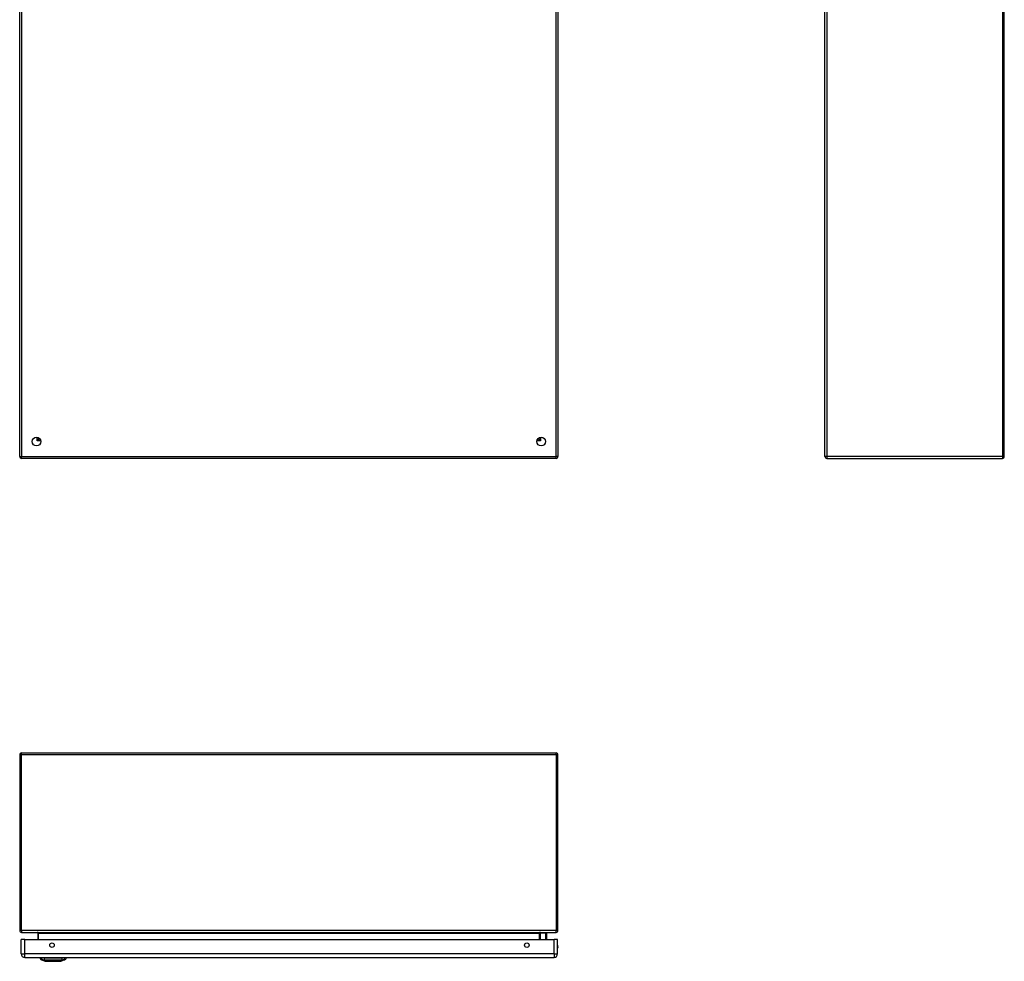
# Model space of a CAD drawing. Header units: inches. Extents: x 15 to 159, y 13 to 98.
# Tile 1 of 10: x 15 to 59, y 13 to 55. Entities that reach past the tile are written whole.
import ezdxf

# ---------------------------------------------------------------- set-up
doc = ezdxf.new("R2010")
doc.units = ezdxf.units.IN
doc.header["$MEASUREMENT"] = 0
doc.layers.add('Visible Edges(ANSI)', color=7, linetype='Continuous', lineweight=25)
doc.layers.add('Visible Tangent Edges(ANSI)', color=7, linetype='Continuous', lineweight=25)

msp = doc.modelspace()

# ---------------------------------------------------------------- linework, layer by layer
at = {"layer": 'Visible Edges(ANSI)'}
for p, q in [((14.942, 35.091), (14.942, 76.923)), ((38.942, 76.923), (38.942, 35.091)), ((50.842, 35.091), (50.842, 76.923)), ((58.842, 35.091), (58.842, 76.923)), ((15.808, 35.914), (15.808, 35.904)), ((15.839, 35.873), (15.849, 35.873)), ((38.036, 35.873), (38.045, 35.873)), ((38.076, 35.914), (38.076, 35.904)), ((38.858, 35.007), (15.026, 35.007)), ((50.926, 35.007), (58.758, 35.007)), ((14.942, 21.791), (14.942, 13.959)), ((15.026, 21.875), (38.858, 21.875)), ((38.942, 13.959), (38.942, 21.791)), ((15.026, 13.875), (38.858, 13.875)), ((15.755, 13.844), (15.755, 13.555)), ((38.129, 13.555), (38.129, 13.844)), ((38.135, 13.8), (38.174, 13.839)), ((38.405, 13.845), (38.188, 13.845)), ((38.424, 13.825), (38.424, 13.601)), ((15.008, 12.916), (15.008, 13.555)), ((15.169, 13.555), (15.008, 13.555)), ((15.169, 13.555), (38.765, 13.555)), ((38.424, 13.597), (38.416, 13.555)), ((38.926, 13.555), (38.765, 13.555)), ((38.926, 12.916), (38.926, 13.555)), ((15.169, 12.755), (38.765, 12.755)), ((15.841, 12.74), (15.909, 12.74)), ((16.02, 12.74), (15.909, 12.74)), ((16.02, 12.74), (16.843, 12.74)), ((16.954, 12.74), (16.843, 12.74)), ((16.954, 12.74), (17.022, 12.74)), ((16.075, 12.585), (15.915, 12.647)), ((16.948, 12.647), (16.788, 12.585))]:
    msp.add_line(p, q, dxfattribs=at)
at = {"layer": 'Visible Edges(ANSI)', "flags": 128}
msp.add_lwpolyline([(16.076, 12.585), (16.077, 12.585), (16.078, 12.585), (16.08, 12.585), (16.083, 12.585), (16.087, 12.585), (16.092, 12.585), (16.097, 12.585), (16.103, 12.585), (16.11, 12.585), (16.118, 12.585), (16.127, 12.585), (16.136, 12.585), (16.146, 12.585), (16.157, 12.585), (16.168, 12.585), (16.18, 12.585), (16.193, 12.585), (16.206, 12.585), (16.22, 12.585), (16.234, 12.585), (16.249, 12.585), (16.264, 12.585), (16.28, 12.585), (16.296, 12.585), (16.312, 12.585), (16.329, 12.585), (16.345, 12.585), (16.362, 12.585), (16.38, 12.585), (16.397, 12.585), (16.414, 12.585), (16.432, 12.585), (16.449, 12.585), (16.467, 12.585), (16.484, 12.585), (16.501, 12.585), (16.518, 12.585), (16.535, 12.585), (16.552, 12.585), (16.568, 12.585), (16.584, 12.585), (16.599, 12.585), (16.615, 12.585), (16.629, 12.585), (16.644, 12.585), (16.657, 12.585), (16.67, 12.585), (16.683, 12.585), (16.695, 12.585), (16.706, 12.585), (16.717, 12.585), (16.727, 12.585), (16.736, 12.585), (16.745, 12.585), (16.753, 12.585), (16.76, 12.585), (16.766, 12.585), (16.771, 12.585), (16.776, 12.585), (16.78, 12.585), (16.783, 12.585), (16.785, 12.585), (16.786, 12.585), (16.787, 12.585)], dxfattribs=at)
at = {"layer": 'Visible Edges(ANSI)'}
for centre, radius in [((15.692, 35.757), 0.195), ((38.192, 35.757), 0.195), ((16.383, 13.305), 0.102), ((37.551, 13.305), 0.102)]:
    msp.add_circle(centre, radius, dxfattribs=at)
for centre, radius, start, end in [((15.839, 35.904), 0.031, 180, 270), ((38.045, 35.904), 0.031, 270, 0), ((15.026, 35.091), 0.084, 180, 270), ((38.858, 35.091), 0.084, 270, 0), ((50.926, 35.091), 0.084, 180, 270), ((58.758, 35.091), 0.084, 270, 0), ((15.026, 21.791), 0.084, 90, 180), ((38.858, 21.791), 0.084, 0, 90), ((15.026, 13.959), 0.084, 180, 270), ((15.724, 13.844), 0.031, 0, 90), ((38.16, 13.844), 0.031, 90, 180), ((38.149, 13.786), 0.0197, 135, 180), ((38.188, 13.825), 0.0197, 90, 135), ((38.405, 13.825), 0.0197, 0, 90), ((38.858, 13.959), 0.084, 270, 0), ((38.405, 13.601), 0.0197, 349.0591, 0), ((38.758, 13.232), 0.187, 333.6372, 26.3628), ((15.169, 12.916), 0.161, 180, 270), ((15.958, 12.757), 0.118, 188.6009, 248.7495), ((15.9, 12.732), 0.0394, 143.1301, 168.463), ((16.905, 12.757), 0.118, 291.2505, 351.3991), ((16.963, 12.732), 0.0394, 11.537, 36.8699), ((38.765, 12.916), 0.161, 270, 0), ((16.076, 12.59), 0.00492, 248.7495, 269.7912), ((16.787, 12.59), 0.00492, 270.2088, 291.2505)]:
    msp.add_arc(centre, radius, start, end, dxfattribs=at)
at = {"layer": 'Visible Tangent Edges(ANSI)'}
for p, q in [((15.026, 76.923), (15.026, 35.091)), ((38.858, 35.091), (38.858, 76.923)), ((50.926, 76.923), (50.926, 35.091)), ((58.758, 76.923), (58.758, 35.091)), ((15.724, 35.789), (15.724, 35.95)), ((15.724, 35.789), (15.808, 35.904)), ((15.839, 35.873), (15.724, 35.789)), ((15.884, 35.789), (15.724, 35.789)), ((38.16, 35.789), (38, 35.789)), ((38.16, 35.789), (38.045, 35.873)), ((38.076, 35.904), (38.16, 35.789)), ((38.16, 35.95), (38.16, 35.789)), ((14.942, 35.091), (15.026, 35.091)), ((15.026, 35.007), (15.026, 35.091)), ((15.026, 35.091), (38.858, 35.091)), ((38.942, 35.091), (38.858, 35.091)), ((38.858, 35.007), (38.858, 35.091)), ((50.926, 35.091), (50.842, 35.091)), ((58.758, 35.091), (50.926, 35.091)), ((50.926, 35.091), (50.926, 35.007)), ((58.758, 35.091), (58.758, 35.007)), ((58.758, 35.091), (58.842, 35.091)), ((15.026, 21.791), (14.942, 21.791)), ((15.026, 21.791), (15.026, 21.875)), ((15.026, 13.959), (15.026, 21.791)), ((38.858, 21.791), (15.026, 21.791)), ((38.858, 21.791), (38.858, 21.875)), ((38.942, 21.791), (38.858, 21.791)), ((38.858, 21.791), (38.858, 13.959)), ((15.026, 13.959), (14.942, 13.959)), ((38.858, 13.959), (15.026, 13.959)), ((15.026, 13.959), (15.026, 13.875)), ((15.786, 13.844), (15.755, 13.844)), ((15.786, 13.555), (15.786, 13.844)), ((15.786, 13.844), (38.098, 13.844)), ((38.098, 13.844), (38.129, 13.844)), ((38.098, 13.844), (38.098, 13.555)), ((38.188, 13.845), (38.149, 13.804)), ((38.149, 13.804), (38.149, 13.555)), ((38.394, 13.555), (38.405, 13.612)), ((38.405, 13.612), (38.405, 13.845)), ((38.942, 13.959), (38.858, 13.959)), ((38.858, 13.875), (38.858, 13.959)), ((15.169, 12.916), (15.169, 13.555)), ((38.765, 12.916), (38.765, 13.555)), ((15.008, 12.916), (15.169, 12.916)), ((38.765, 12.916), (15.169, 12.916)), ((15.169, 12.755), (15.169, 12.916)), ((38.765, 12.916), (38.765, 12.755)), ((38.765, 12.916), (38.926, 12.916)), ((15.915, 12.647), (16.075, 12.585))]:
    msp.add_line(p, q, dxfattribs=at)
at = {"layer": 'Visible Tangent Edges(ANSI)', "flags": 128}
for points in [[(15.915, 12.647), (15.915, 12.647), (15.915, 12.647), (15.916, 12.647), (15.917, 12.647), (15.918, 12.647), (15.92, 12.647), (15.922, 12.647), (15.924, 12.647), (15.926, 12.647), (15.928, 12.647), (15.931, 12.647), (15.934, 12.647), (15.938, 12.647), (15.941, 12.646), (15.945, 12.646), (15.949, 12.646), (15.953, 12.646), (15.958, 12.646), (15.962, 12.646), (15.967, 12.646), (15.972, 12.646), (15.978, 12.646), (15.983, 12.646), (15.992, 12.646)], [(15.992, 12.646), (15.993, 12.646), (15.994, 12.646), (15.996, 12.646), (15.997, 12.646), (15.999, 12.646), (16.001, 12.646), (16.003, 12.646), (16.005, 12.646), (16.006, 12.646), (16.008, 12.646), (16.011, 12.646), (16.013, 12.646), (16.015, 12.646), (16.017, 12.646), (16.02, 12.646), (16.022, 12.646), (16.024, 12.646), (16.027, 12.646), (16.029, 12.646), (16.032, 12.646), (16.035, 12.646), (16.037, 12.646), (16.04, 12.646), (16.043, 12.646)], [(16.043, 12.646), (16.076, 12.646), (16.108, 12.646), (16.139, 12.646), (16.171, 12.646), (16.203, 12.646), (16.235, 12.647), (16.267, 12.647), (16.3, 12.647), (16.333, 12.647), (16.366, 12.647), (16.399, 12.647), (16.432, 12.647), (16.465, 12.647), (16.498, 12.647), (16.531, 12.647), (16.563, 12.647), (16.596, 12.647), (16.628, 12.647), (16.661, 12.646), (16.692, 12.646), (16.724, 12.646), (16.755, 12.646), (16.787, 12.646), (16.82, 12.646)], [(16.157, 12.585), (16.15, 12.585), (16.144, 12.585), (16.138, 12.585), (16.132, 12.585), (16.127, 12.585), (16.122, 12.585), (16.117, 12.585), (16.112, 12.585), (16.108, 12.585), (16.103, 12.585), (16.099, 12.585), (16.096, 12.585), (16.092, 12.585), (16.089, 12.585), (16.087, 12.585), (16.084, 12.585), (16.082, 12.585), (16.08, 12.585), (16.078, 12.585), (16.077, 12.585), (16.076, 12.585), (16.075, 12.585), (16.075, 12.585), (16.075, 12.585)], [(16.204, 12.585), (16.202, 12.585), (16.2, 12.585), (16.198, 12.585), (16.196, 12.585), (16.193, 12.585), (16.191, 12.585), (16.189, 12.585), (16.187, 12.585), (16.185, 12.585), (16.183, 12.585), (16.181, 12.585), (16.179, 12.585), (16.177, 12.585), (16.175, 12.585), (16.174, 12.585), (16.172, 12.585), (16.17, 12.585), (16.168, 12.585), (16.166, 12.585), (16.164, 12.585), (16.162, 12.585), (16.16, 12.585), (16.159, 12.585), (16.157, 12.585)], [(16.659, 12.585), (16.643, 12.585), (16.626, 12.585), (16.608, 12.585), (16.59, 12.585), (16.572, 12.585), (16.552, 12.585), (16.533, 12.585), (16.513, 12.585), (16.493, 12.585), (16.473, 12.585), (16.452, 12.585), (16.432, 12.585), (16.411, 12.585), (16.39, 12.585), (16.37, 12.585), (16.35, 12.585), (16.33, 12.585), (16.31, 12.585), (16.291, 12.585), (16.273, 12.585), (16.254, 12.585), (16.237, 12.585), (16.22, 12.585), (16.204, 12.585)], [(16.706, 12.585), (16.704, 12.585), (16.703, 12.585), (16.701, 12.585), (16.699, 12.585), (16.697, 12.585), (16.695, 12.585), (16.693, 12.585), (16.691, 12.585), (16.69, 12.585), (16.688, 12.585), (16.686, 12.585), (16.684, 12.585), (16.682, 12.585), (16.68, 12.585), (16.678, 12.585), (16.676, 12.585), (16.674, 12.585), (16.672, 12.585), (16.67, 12.585), (16.668, 12.585), (16.665, 12.585), (16.663, 12.585), (16.661, 12.585), (16.659, 12.585)], [(16.788, 12.585), (16.788, 12.585), (16.788, 12.585), (16.787, 12.585), (16.786, 12.585), (16.785, 12.585), (16.783, 12.585), (16.781, 12.585), (16.779, 12.585), (16.776, 12.585), (16.774, 12.585), (16.77, 12.585), (16.767, 12.585), (16.763, 12.585), (16.759, 12.585), (16.755, 12.585), (16.751, 12.585), (16.746, 12.585), (16.741, 12.585), (16.736, 12.585), (16.73, 12.585), (16.725, 12.585), (16.719, 12.585), (16.713, 12.585), (16.706, 12.585)], [(16.82, 12.646), (16.823, 12.646), (16.826, 12.646), (16.828, 12.646), (16.831, 12.646), (16.834, 12.646), (16.836, 12.646), (16.839, 12.646), (16.841, 12.646), (16.843, 12.646), (16.846, 12.646), (16.848, 12.646), (16.85, 12.646), (16.852, 12.646), (16.854, 12.646), (16.856, 12.646), (16.858, 12.646), (16.86, 12.646), (16.862, 12.646), (16.864, 12.646), (16.866, 12.646), (16.867, 12.646), (16.869, 12.646), (16.87, 12.646), (16.871, 12.646)], [(16.871, 12.646), (16.88, 12.646), (16.885, 12.646), (16.891, 12.646), (16.896, 12.646), (16.901, 12.646), (16.905, 12.646), (16.91, 12.646), (16.914, 12.646), (16.918, 12.646), (16.922, 12.646), (16.925, 12.647), (16.929, 12.647), (16.932, 12.647), (16.935, 12.647), (16.937, 12.647), (16.939, 12.647), (16.941, 12.647), (16.943, 12.647), (16.945, 12.647), (16.946, 12.647), (16.947, 12.647), (16.948, 12.647), (16.948, 12.647), (16.948, 12.647)]]:
    msp.add_lwpolyline(points, dxfattribs=at)
at = {"layer": 'Visible Tangent Edges(ANSI)'}
msp.add_arc((16.076, 12.59), 0.00492, 248.7495, 269.7912, dxfattribs=at)
for centre, major_axis, ratio, start_param, end_param in [((15.724, 13.844), (0.062, 0), 0.5, 0, 1.570796), ((38.16, 13.844), (-0.062, 0), 0.5, 4.712389, 6.283185), ((38.149, 13.786), (-0.0197, 0), 0.91745, 4.712389, 6.283185), ((38.149, 13.786), (-0.0139, 0.0139), 0.852462, 5.41831, 6.283185), ((38.405, 13.601), (0.0197, 0), 0.533433, 0, 1.570796), ((38.405, 13.601), (0.0193, -0.0037), 0.526442, 0, 1.672214), ((16.019, 12.76), (0.016, -0.117), 0.948273, 4.754759, 5.892029), ((16.057, 12.76), (-0.005, -0.118), 0.314585, 4.896593, 6.033863), ((16.806, 12.76), (0.005, -0.118), 0.314585, 0.249322, 1.386592), ((16.844, 12.76), (-0.016, -0.117), 0.948273, 0.391156, 1.528426)]:
    msp.add_ellipse(centre, major_axis=major_axis, ratio=ratio, start_param=start_param, end_param=end_param, dxfattribs=at)

doc.saveas('drawing.dxf')
